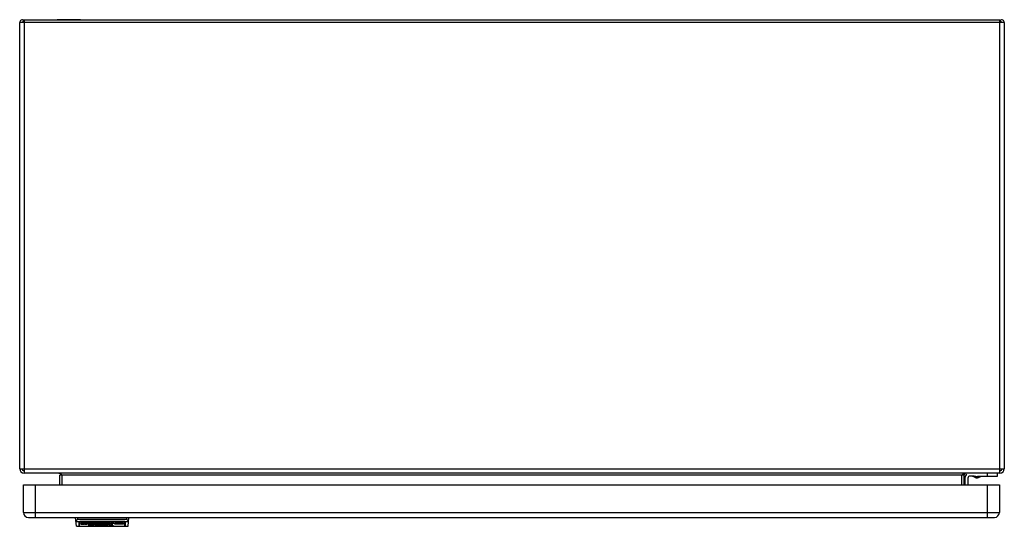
# Model space of a CAD drawing. Header units: millimetres. Extents: x 67 to 567, y 321 to 578.
import ezdxf

# ---------------------------------------------------------------- set-up
doc = ezdxf.new("R2010")
doc.units = ezdxf.units.MM
doc.header["$LTSCALE"] = 58.267283
doc.layers.get('0').update_dxf_attribs({"linetype": 'CONTINUOUS'})
doc.layers.add('PART', color=7, linetype='CONTINUOUS')
doc.layers.add('PART_1', color=7, linetype='CONTINUOUS')

msp = doc.modelspace()

# ---------------------------------------------------------------- linework, layer by layer
at = {"color": 7, "linetype": 'Continuous'}
for p, q in [((98.03, 577.68), (86.19, 577.68)), ((536.19, 577.68), (548.03, 577.68)), ((547.11, 345.07), (547.11, 341.57)), ((548.61, 345.07), (548.61, 341.57)), ((551.84, 346.07), (549.61, 346.07)), ((552.25, 345.28), (550.74, 346.07)), ((552.25, 345.28), (553.97, 345.28)), ((553.11, 345.07), (552.25, 345.28)), ((553.11, 345.07), (553.97, 345.28)), ((553.97, 345.28), (555.48, 346.07)), ((554.38, 346.07), (563.61, 346.07)), ((558.61, 346.07), (558.61, 347.57)), ((563.61, 346.07), (563.61, 347.57)), ((95.9, 320.57), (95.51, 325.07)), ((96.51, 325.07), (96.51, 324.2)), ((121.51, 324.2), (121.51, 325.07)), ((122.12, 320.57), (122.51, 325.07)), ((97.33, 322.77), (95.71, 322.77)), ((95.9, 320.64), (97.31, 320.64)), ((95.9, 320.57), (97.56, 320.57)), ((96.51, 324.2), (121.51, 324.2)), ((97.31, 320.57), (97.31, 322.72)), ((97.56, 320.57), (97.56, 322.92)), ((97.56, 320.64), (120.46, 320.64)), ((97.56, 320.57), (122.12, 320.57)), ((120.43, 322.77), (97.59, 322.77)), ((97.91, 323), (97.91, 322.85)), ((120.11, 323), (97.91, 323)), ((97.91, 322.85), (120.11, 322.85)), ((98.1, 322.18), (98.1, 322.26)), ((98.15, 321.7), (98.2, 321.87)), ((98.41, 322.42), (98.41, 322.02)), ((98.82, 322.46), (98.82, 322.24)), ((99.07, 322.31), (98.82, 322.28)), ((98.92, 322.47), (99.22, 322.47)), ((98.97, 321.78), (99.12, 321.78)), ((99.07, 322.31), (99.07, 322.47)), ((99.07, 321.78), (99.07, 321.6)), ((99.43, 322.12), (99.43, 321.84)), ((99.99, 322.41), (99.99, 322.23)), ((100.04, 322.39), (99.99, 322.23)), ((99.99, 322.03), (100.14, 321.87)), ((100.14, 321.87), (100.14, 321.82)), ((100.25, 321.87), (100.25, 321.95)), ((100.86, 322.19), (100.86, 321.9)), ((101.22, 322.21), (101.88, 322.18)), ((101.27, 321.76), (101.27, 321.6)), ((101.42, 322.2), (101.42, 322.07)), ((101.88, 322.02), (101.42, 322.07)), ((101.47, 321.74), (101.93, 321.78)), ((101.88, 322.18), (101.88, 322.02)), ((101.93, 321.78), (101.93, 321.66)), ((102.09, 321.61), (102.09, 322.47)), ((102.09, 322.47), (102.7, 322.47)), ((102.7, 322.03), (102.09, 322.03)), ((102.7, 321.61), (102.09, 321.61)), ((102.19, 321.21), (102.29, 321.24)), ((102.19, 321.13), (102.19, 321.21)), ((102.75, 321.31), (102.29, 321.32)), ((102.29, 321.24), (102.7, 321.24)), ((102.44, 321.39), (102.8, 321.39)), ((102.85, 321.44), (102.55, 321.45)), ((102.6, 321.07), (102.6, 321.24)), ((102.6, 321.07), (102.75, 321.07)), ((102.7, 321.61), (102.7, 322.47)), ((102.7, 321.24), (102.75, 321.31)), ((102.75, 321.39), (102.75, 321.31)), ((102.8, 321.39), (102.85, 321.44)), ((102.8, 321.07), (102.8, 320.91)), ((103.21, 320.91), (102.8, 320.91)), ((102.85, 321.56), (102.85, 321.44)), ((103.06, 322.2), (103.06, 322.07)), ((103.11, 321.6), (103.11, 321.18)), ((103.21, 320.91), (103.21, 321.08)), ((103.31, 321.74), (103.31, 322.2)), ((103.56, 322.18), (103.31, 322.16)), ((103.92, 321.79), (103.31, 321.74)), ((103.82, 321.71), (103.82, 321.53)), ((104.44, 321.53), (103.82, 321.53)), ((103.82, 321.29), (103.98, 321.45)), ((103.87, 321.71), (104.13, 321.71)), ((103.92, 322.02), (103.92, 321.79)), ((103.98, 321.45), (104.38, 321.45)), ((104.13, 321.79), (104.13, 322.2)), ((104.13, 322.2), (104.74, 322.2)), ((104.13, 321.45), (104.13, 321.18)), ((104.23, 321.24), (104.13, 321.21)), ((104.13, 321.18), (104.54, 321.18)), ((104.23, 321.45), (104.23, 321.24)), ((104.33, 321.37), (104.23, 321.32)), ((104.23, 321.32), (104.74, 321.32)), ((104.69, 321.24), (104.23, 321.24)), ((104.33, 321.45), (104.33, 321.37)), ((104.84, 321.37), (104.33, 321.37)), ((104.38, 321.45), (104.44, 321.53)), ((104.44, 321.7), (104.44, 321.53)), ((104.69, 321.32), (104.69, 321.24)), ((104.74, 321.32), (104.69, 321.24)), ((104.74, 322.2), (104.74, 321.71)), ((105.05, 322.07), (104.74, 321.97)), ((104.84, 321.49), (104.84, 321.37)), ((105.05, 322.19), (105.05, 322.07)), ((105.2, 322.07), (105.05, 322.07)), ((105.2, 322.07), (105.2, 322.21)), ((105.41, 321.61), (105.41, 322.2)), ((105.97, 322.03), (105.41, 322.03)), ((105.97, 321.61), (105.41, 321.61)), ((105.41, 321.03), (105.41, 321.53)), ((105.41, 321.53), (106.33, 321.53)), ((106.33, 321.45), (105.41, 321.45)), ((106.33, 321.03), (105.41, 321.03)), ((105.66, 321.53), (105.66, 321.1)), ((105.66, 321.32), (106.27, 321.32)), ((106.27, 321.24), (105.66, 321.24)), ((105.66, 321.1), (106.33, 321.1)), ((105.97, 322.03), (105.97, 321.61)), ((106.17, 321.86), (106.17, 321.92)), ((106.27, 321.32), (106.27, 321.24)), ((106.33, 321.53), (106.33, 321.45)), ((106.33, 321.1), (106.33, 321.03)), ((106.79, 322.2), (106.79, 321.87)), ((108.06, 321.87), (106.79, 321.87)), ((106.79, 321.03), (106.79, 321.53)), ((106.79, 321.53), (107.04, 321.53)), ((107.04, 321.45), (106.79, 321.45)), ((107.04, 321.03), (106.79, 321.03)), ((106.84, 321.97), (106.84, 322.2)), ((106.84, 321.97), (107.5, 321.97)), ((107.04, 321.53), (107.04, 321.03)), ((107.14, 322.21), (107.14, 322.08)), ((107.19, 321.73), (107.19, 321.6)), ((107.3, 321.73), (107.4, 321.73)), ((107.5, 322.18), (107.5, 321.97)), ((107.76, 321.35), (107.76, 321.18)), ((107.91, 321.29), (107.76, 321.24)), ((107.76, 321.24), (108.22, 321.24)), ((108.47, 321.18), (107.76, 321.18)), ((107.91, 321.36), (107.91, 321.29)), ((108.06, 321.29), (107.91, 321.29)), ((107.96, 321.1), (108.06, 321.1)), ((108.01, 321.1), (108.01, 321.02)), ((108.42, 321.05), (108.01, 321.02)), ((108.06, 321.94), (108.06, 321.87)), ((108.06, 321.81), (108.06, 321.7)), ((108.06, 321.37), (108.06, 321.29)), ((108.22, 321.24), (108.06, 321.29)), ((108.06, 321.1), (108.42, 321.13)), ((108.22, 322.31), (108.22, 322.34)), ((108.37, 322.26), (108.22, 322.31)), ((108.22, 321.35), (108.22, 321.24)), ((108.27, 321.61), (108.27, 322.2)), ((108.27, 322.2), (108.88, 322.2)), ((108.88, 322.03), (108.27, 322.03)), ((108.88, 321.61), (108.27, 321.61)), ((108.37, 322.26), (108.37, 322.45)), ((108.42, 321.13), (108.42, 321.05)), ((108.62, 322.47), (108.78, 322.47)), ((108.78, 322.47), (108.88, 322.44)), ((108.88, 322.44), (108.88, 322.36)), ((108.88, 322.2), (108.88, 321.61)), ((108.93, 321.16), (108.93, 321.23)), ((109.03, 321.89), (109.03, 321.92)), ((109.19, 321.16), (109.19, 321.36)), ((109.19, 321.16), (109.44, 321.1)), ((109.44, 321.37), (109.44, 321.29)), ((109.75, 321.26), (109.44, 321.29)), ((109.44, 321.1), (109.8, 321.11)), ((109.44, 321.1), (109.44, 321.02)), ((109.8, 321.03), (109.44, 321.02)), ((109.49, 321.37), (109.75, 321.36)), ((109.65, 322.2), (109.65, 321.89)), ((109.75, 321.36), (109.75, 321.26)), ((109.8, 321.11), (109.8, 321.03)), ((109.9, 322.21), (110.36, 322.18)), ((109.9, 321.75), (109.9, 321.6)), ((110.36, 321.65), (109.9, 321.6)), ((110.06, 322.2), (110.06, 322.07)), ((110.36, 322.05), (110.06, 322.07)), ((110.26, 321.31), (110.67, 321.44)), ((110.41, 321.29), (110.26, 321.31)), ((110.36, 321.61), (110.36, 322.47)), ((110.36, 322.47), (110.98, 322.47)), ((110.98, 322.03), (110.36, 322.03)), ((110.98, 321.61), (110.36, 321.61)), ((110.41, 321.15), (110.41, 321.36)), ((110.67, 321.44), (110.67, 321.13)), ((110.67, 321.36), (110.98, 321.36)), ((110.98, 321.29), (110.67, 321.29)), ((110.67, 321.13), (110.77, 321.1)), ((110.72, 321.11), (110.72, 321.02)), ((111.03, 321.03), (110.72, 321.02)), ((110.77, 321.1), (111.03, 321.11)), ((110.98, 322.47), (110.98, 321.61)), ((110.98, 321.36), (110.98, 321.29)), ((111.03, 321.11), (111.03, 321.03)), ((111.18, 321.87), (111.18, 321.94)), ((111.49, 321.03), (111.49, 321.36)), ((111.49, 321.36), (111.74, 321.36)), ((111.74, 321.03), (111.49, 321.03)), ((111.74, 321.03), (111.74, 321.36)), ((111.79, 321.86), (111.79, 322.18)), ((111.79, 321.97), (112.51, 321.97)), ((113.07, 321.87), (111.79, 321.86)), ((111.95, 321.36), (111.95, 321.29)), ((112.15, 321.26), (111.95, 321.29)), ((112.15, 322.21), (112.15, 322.08)), ((112.15, 321.37), (112.15, 321.26)), ((112.3, 321.32), (112.15, 321.26)), ((112.2, 321.73), (112.2, 321.6)), ((112.3, 321.73), (112.46, 321.73)), ((112.51, 322.18), (112.51, 321.97)), ((112.76, 321.45), (112.87, 321.49)), ((112.76, 321.42), (112.76, 321.45)), ((113.02, 321.42), (112.76, 321.42)), ((112.76, 321.03), (112.76, 321.36)), ((112.76, 321.36), (113.02, 321.36)), ((113.02, 321.03), (112.76, 321.03)), ((112.87, 321.49), (113.02, 321.49)), ((113.02, 321.49), (113.02, 321.42)), ((113.02, 321.36), (113.02, 321.03)), ((113.07, 321.92), (113.07, 321.87)), ((113.07, 321.81), (113.07, 321.7)), ((113.33, 321.61), (113.33, 322.2)), ((113.33, 322.2), (113.94, 322.2)), ((113.94, 322.03), (113.33, 322.03)), ((113.94, 321.61), (113.33, 321.61)), ((113.73, 321.34), (113.73, 321.2)), ((113.94, 322.2), (113.99, 322.08)), ((113.94, 321.61), (113.94, 322.2)), ((113.94, 321.37), (113.94, 321.29)), ((114.04, 321.29), (113.94, 321.29)), ((113.99, 321.1), (113.99, 321.02)), ((114.35, 321.03), (113.99, 321.02)), ((114.04, 321.37), (114.04, 321.29)), ((114.35, 321.26), (114.04, 321.29)), ((114.09, 321.37), (114.35, 321.36)), ((114.09, 321.1), (114.35, 321.11)), ((114.35, 322.2), (114.35, 322.02)), ((114.65, 321.99), (114.35, 322.02)), ((114.35, 321.36), (114.35, 321.26)), ((114.35, 321.11), (114.35, 321.03)), ((114.65, 321.99), (114.65, 322.19)), ((115.42, 321.61), (115.42, 322.2)), ((115.42, 322.2), (119.81, 322.2)), ((119.81, 322.03), (115.42, 322.03)), ((119.81, 321.61), (115.42, 321.61)), ((119.81, 322.2), (119.81, 321.61)), ((120.11, 322.85), (120.11, 323)), ((120.46, 320.57), (120.46, 322.92)), ((122.31, 322.77), (120.69, 322.77)), ((120.71, 322.72), (120.71, 320.57)), ((120.71, 320.64), (122.12, 320.64))]:
    msp.add_line(p, q, dxfattribs=at)
for centre, radius, start, end in [((549.61, 345.07), 2.5, 125.7086, 180), ((549.61, 345.07), 1, 90, 180), ((94.57, 292), 30.67, 82.0446, 82.6962), ((99.19, 315.66), 6.82, 92.3093, 93.1792), ((107.51, 372.51), 51.04, 260.8914, 261.5299), ((104.06, 317.56), 4.17, 110.5511, 111.2438), ((104.01, 317.69), 4.04, 108.3226, 110.5583), ((103.98, 317.77), 3.95, 107.2834, 108.3231), ((103.96, 317.83), 3.89, 106.7064, 107.2815), ((103.1, 317.77), 3.83, 89.9506, 91.6125), ((103.74, 321.24), 0.725, 147.916, 150.3794), ((103, 316.74), 5.47, 86.7554, 87.8388), ((103.87, 318.31), 3.41, 90.0009, 90.8652), ((103.2, 324.69), 3.37, 282.6869, 283.5924), ((103.19, 324.72), 3.4, 283.5944, 285.8659), ((103.18, 324.76), 3.44, 285.8641, 286.0442), ((104.13, 317.7), 4.01, 88.5658, 90.0288), ((104.18, 320.13), 2.08, 74.4247, 74.7841), ((104.97, 316.62), 5.6, 85.5588, 86.6204), ((107.03, 319.69), 2.52, 94.3698, 95.5382), ((107.3, 326.99), 4.97, 264.0152, 264.692), ((107.93, 320.26), 1.1, 99.1838, 100.1186), ((108.05, 320.47), 0.905, 77.007, 78.5452)]:
    msp.add_arc(centre, radius, start, end, dxfattribs=at)
for centre, major_axis, start_param, end_param in [((97.91, 322.72), (0.6, 0), 2.886514, 3.141593), ((97.91, 320.9), (0.6, 0), -3.141593, -2.218467), ((97.91, 322.72), (0.35, 0), 2.694273, 3.141593), ((120.11, 322.72), (0.35, 0), 0, 0.44732), ((120.11, 320.9), (0.6, 0), -0.925557, 0), ((120.11, 322.72), (0.6, 0), 0, 0.255078)]:
    msp.add_ellipse(centre, major_axis=major_axis, ratio=0.315556, start_param=start_param, end_param=end_param, dxfattribs=at)
for points, knots in [([(551.84, 346.07), (552.05, 346.01), (552.47, 345.92), (552.9, 345.88), (553.11, 345.88)], [0, 0, 0, 0, 0.500084, 1, 1, 1, 1]), ([(553.11, 345.88), (553.32, 345.88), (553.75, 345.92), (554.17, 346.01), (554.38, 346.07)], [0, 0, 0, 0, 0.499916, 1, 1, 1, 1]), ([(95.68, 323.14), (95.74, 323.22), (95.86, 323.39), (96.14, 323.75), (96.36, 324.02), (96.51, 324.2)], [0, 0, 0, 0, 0.223414, 0.471328, 1, 1, 1, 1]), ([(97.56, 322.92), (97.51, 322.9), (97.43, 322.86), (97.35, 322.8), (97.33, 322.77)], [0, 0, 0, 0, 0.590774, 1, 1, 1, 1]), ([(97.91, 323), (97.88, 323), (97.76, 322.99), (97.64, 322.96), (97.56, 322.92)], [0, 0, 0, 0, 0.265363, 1, 1, 1, 1]), ([(97.91, 322.85), (97.85, 322.85), (97.74, 322.83), (97.63, 322.8), (97.59, 322.77)], [0, 0, 0, 0, 0.580221, 1, 1, 1, 1]), ([(98.1, 322.26), (98.1, 322.27), (98.11, 322.31), (98.16, 322.35), (98.23, 322.38), (98.32, 322.41), (98.43, 322.43), (98.6, 322.45), (98.73, 322.46), (98.81, 322.46)], [0, 0, 0, 0, 0.05453, 0.126195, 0.226449, 0.354518, 0.502507, 0.662551, 1, 1, 1, 1]), ([(98.1, 322.18), (98.1, 322.16), (98.14, 322.12), (98.21, 322.09), (98.3, 322.05), (98.37, 322.03), (98.41, 322.02)], [0, 0, 0, 0, 0.154607, 0.388618, 0.677439, 1, 1, 1, 1]), ([(98.15, 321.7), (98.29, 321.66), (98.6, 321.61), (98.91, 321.6), (99.07, 321.6)], [0, 0, 0, 0, 0.469749, 1, 1, 1, 1]), ([(98.97, 321.78), (98.83, 321.78), (98.58, 321.8), (98.32, 321.85), (98.2, 321.87)], [0, 0, 0, 0, 0.524524, 1, 1, 1, 1]), ([(99.43, 321.84), (99.43, 321.85), (99.41, 321.85), (99.4, 321.86), (99.37, 321.87), (99.33, 321.88), (99.28, 321.89), (99.22, 321.9), (99.15, 321.91), (99.06, 321.93), (98.95, 321.94), (98.82, 321.96), (98.64, 321.99), (98.5, 322.01), (98.41, 322.02)], [0, 0, 0, 0, 0.014532, 0.03742, 0.063913, 0.092248, 0.151872, 0.213709, 0.276836, 0.34082, 0.470477, 0.601623, 0.73376, 1, 1, 1, 1]), ([(98.82, 322.24), (98.82, 322.24), (98.82, 322.24), (98.83, 322.23), (98.84, 322.23), (98.85, 322.23)], [0, 0, 0, 0, 0.163471, 0.410922, 1, 1, 1, 1]), ([(98.85, 322.23), (98.89, 322.22), (98.99, 322.2), (99.18, 322.16), (99.33, 322.14), (99.43, 322.12)], [0, 0, 0, 0, 0.237114, 0.487658, 1, 1, 1, 1]), ([(99.07, 322.31), (99.23, 322.31), (99.54, 322.29), (99.84, 322.25), (99.99, 322.23)], [0, 0, 0, 0, 0.513697, 1, 1, 1, 1]), ([(99.07, 321.6), (99.19, 321.6), (99.37, 321.61), (99.6, 321.63), (99.77, 321.65), (99.92, 321.68), (100.02, 321.71), (100.09, 321.74), (100.13, 321.77), (100.14, 321.8), (100.14, 321.82)], [0, 0, 0, 0, 0.315609, 0.46987, 0.618393, 0.755086, 0.86874, 0.913022, 0.948337, 1, 1, 1, 1]), ([(99.43, 321.84), (99.42, 321.83), (99.38, 321.81), (99.28, 321.78), (99.19, 321.78), (99.12, 321.78)], [0, 0, 0, 0, 0.15056, 0.38475, 1, 1, 1, 1]), ([(99.22, 322.47), (99.3, 322.47), (99.41, 322.47), (99.56, 322.46), (99.67, 322.46), (99.78, 322.45), (99.88, 322.44), (99.96, 322.42), (100.01, 322.41), (100.04, 322.4), (100.04, 322.39)], [0, 0, 0, 0, 0.272108, 0.40747, 0.541643, 0.673481, 0.800522, 0.916273, 0.964569, 1, 1, 1, 1]), ([(99.74, 322.07), (99.72, 322.06), (99.61, 322.05), (99.51, 322.04), (99.43, 322.04)], [0, 0, 0, 0, 0.243442, 1, 1, 1, 1]), ([(100.86, 322.19), (100.78, 322.18), (100.64, 322.16), (100.43, 322.1), (100.3, 322.02), (100.25, 321.95)], [0, 0, 0, 0, 0.343292, 0.621397, 1, 1, 1, 1]), ([(100.25, 321.87), (100.25, 321.85), (100.26, 321.81), (100.32, 321.75), (100.43, 321.7), (100.56, 321.67), (100.72, 321.64), (100.96, 321.61), (101.14, 321.6), (101.27, 321.6)], [0, 0, 0, 0, 0.053594, 0.12356, 0.222797, 0.351564, 0.501125, 0.662453, 1, 1, 1, 1]), ([(100.86, 322.04), (100.82, 322.05), (100.7, 322.06), (100.58, 322.08), (100.49, 322.11)], [0, 0, 0, 0, 0.268001, 1, 1, 1, 1]), ([(101.22, 322.21), (101.19, 322.21), (101.07, 322.21), (100.95, 322.2), (100.86, 322.19)], [0, 0, 0, 0, 0.254285, 1, 1, 1, 1]), ([(100.86, 321.9), (100.86, 321.92), (100.87, 321.94), (100.91, 321.97), (100.97, 322), (101.07, 322.02), (101.23, 322.05), (101.35, 322.06), (101.42, 322.07)], [0, 0, 0, 0, 0.0549, 0.130748, 0.236009, 0.36632, 0.670301, 1, 1, 1, 1]), ([(100.86, 321.9), (100.86, 321.89), (100.87, 321.87), (100.91, 321.83), (100.97, 321.81), (101.05, 321.78), (101.15, 321.77), (101.29, 321.75), (101.4, 321.75), (101.47, 321.74)], [0, 0, 0, 0, 0.05336, 0.123977, 0.224575, 0.354347, 0.503992, 0.664675, 1, 1, 1, 1]), ([(101.93, 321.66), (101.93, 321.66), (101.91, 321.65), (101.88, 321.64), (101.84, 321.63), (101.79, 321.63), (101.72, 321.62), (101.63, 321.61), (101.54, 321.61), (101.42, 321.6), (101.33, 321.6), (101.27, 321.6)], [0, 0, 0, 0, 0.028828, 0.079607, 0.138852, 0.201501, 0.331116, 0.463317, 0.596722, 0.730789, 1, 1, 1, 1]), ([(102.8, 320.91), (102.71, 320.91), (102.56, 320.91), (102.36, 320.96), (102.24, 321.04), (102.2, 321.1), (102.19, 321.13)], [0, 0, 0, 0, 0.379347, 0.673856, 0.863321, 1, 1, 1, 1]), ([(102.29, 321.32), (102.3, 321.33), (102.34, 321.37), (102.4, 321.39), (102.44, 321.39)], [0, 0, 0, 0, 0.189217, 1, 1, 1, 1]), ([(102.6, 321.07), (102.6, 321.08), (102.6, 321.1), (102.64, 321.12), (102.69, 321.14), (102.76, 321.16), (102.84, 321.17), (102.96, 321.18), (103.05, 321.18), (103.11, 321.18)], [0, 0, 0, 0, 0.051619, 0.122572, 0.226478, 0.360669, 0.512654, 0.672628, 1, 1, 1, 1]), ([(103.21, 322.21), (103.12, 322.2), (102.95, 322.19), (102.78, 322.15), (102.7, 322.13)], [0, 0, 0, 0, 0.531141, 1, 1, 1, 1]), ([(102.7, 321.97), (102.75, 322), (102.86, 322.04), (102.99, 322.06), (103.06, 322.07)], [0, 0, 0, 0, 0.43148, 1, 1, 1, 1]), ([(103.82, 321.29), (103.82, 321.27), (103.8, 321.23), (103.73, 321.17), (103.62, 321.13), (103.41, 321.09), (103.12, 321.07), (102.87, 321.07), (102.75, 321.07)], [0, 0, 0, 0, 0.051225, 0.123404, 0.230093, 0.365796, 0.676103, 1, 1, 1, 1]), ([(103.82, 321.71), (103.73, 321.71), (103.4, 321.69), (103.07, 321.63), (102.85, 321.56)], [0, 0, 0, 0, 0.279614, 1, 1, 1, 1]), ([(103.06, 322.07), (103.09, 322.06), (103.16, 322.05), (103.24, 322.03), (103.3, 322), (103.31, 321.97), (103.31, 321.95)], [0, 0, 0, 0, 0.374666, 0.674892, 0.869449, 1, 1, 1, 1]), ([(103.11, 321.18), (103.15, 321.26), (103.27, 321.39), (103.53, 321.51), (103.71, 321.53), (103.82, 321.53)], [0, 0, 0, 0, 0.346147, 0.60475, 1, 1, 1, 1]), ([(103.21, 320.91), (103.47, 320.91), (103.92, 320.96), (104.36, 321.1), (104.54, 321.18)], [0, 0, 0, 0, 0.56536, 1, 1, 1, 1]), ([(103.92, 322.02), (103.92, 322.03), (103.92, 322.06), (103.88, 322.09), (103.82, 322.13), (103.74, 322.15), (103.65, 322.17), (103.5, 322.19), (103.39, 322.2), (103.31, 322.21)], [0, 0, 0, 0, 0.055511, 0.1252, 0.221093, 0.345662, 0.492958, 0.654858, 1, 1, 1, 1]), ([(104.13, 321.79), (104.19, 321.79), (104.39, 321.79), (104.6, 321.75), (104.74, 321.71)], [0, 0, 0, 0, 0.274641, 1, 1, 1, 1]), ([(104.44, 321.7), (104.42, 321.7), (104.35, 321.71), (104.28, 321.71), (104.23, 321.71)], [0, 0, 0, 0, 0.245198, 1, 1, 1, 1]), ([(104.73, 322.13), (104.7, 322.14), (104.6, 322.17), (104.48, 322.19), (104.4, 322.2)], [0, 0, 0, 0, 0.2305, 1, 1, 1, 1]), ([(104.84, 321.49), (104.84, 321.5), (104.84, 321.52), (104.81, 321.59), (104.71, 321.64), (104.58, 321.68), (104.49, 321.69), (104.44, 321.7)], [0, 0, 0, 0, 0.06717, 0.138982, 0.450188, 0.699797, 1, 1, 1, 1]), ([(104.74, 322.13), (104.83, 322.15), (105.01, 322.19), (105.2, 322.21), (105.3, 322.21)], [0, 0, 0, 0, 0.472413, 1, 1, 1, 1]), ([(105.2, 322.07), (105.24, 322.06), (105.3, 322.05), (105.37, 322.01), (105.4, 321.97), (105.41, 321.94), (105.41, 321.92)], [0, 0, 0, 0, 0.408186, 0.667718, 0.846031, 1, 1, 1, 1]), ([(105.97, 322.03), (105.97, 322.05), (105.96, 322.07), (105.92, 322.1), (105.87, 322.13), (105.79, 322.15), (105.71, 322.17), (105.58, 322.19), (105.48, 322.2), (105.41, 322.2)], [0, 0, 0, 0, 0.05552, 0.129176, 0.23089, 0.358718, 0.505345, 0.663916, 1, 1, 1, 1]), ([(106.78, 322.2), (106.7, 322.19), (106.55, 322.17), (106.36, 322.1), (106.24, 322.02), (106.19, 321.95), (106.17, 321.92)], [0, 0, 0, 0, 0.369723, 0.651193, 0.849642, 1, 1, 1, 1]), ([(106.17, 321.86), (106.17, 321.84), (106.19, 321.79), (106.26, 321.74), (106.37, 321.7), (106.56, 321.65), (106.84, 321.62), (107.07, 321.6), (107.19, 321.6)], [0, 0, 0, 0, 0.053068, 0.127151, 0.232794, 0.365059, 0.671814, 1, 1, 1, 1]), ([(106.78, 322.05), (106.75, 322.05), (106.62, 322.07), (106.49, 322.09), (106.4, 322.11)], [0, 0, 0, 0, 0.266779, 1, 1, 1, 1]), ([(107.3, 321.73), (107.23, 321.73), (107.12, 321.73), (106.94, 321.76), (106.82, 321.82), (106.79, 321.87)], [0, 0, 0, 0, 0.34772, 0.645761, 1, 1, 1, 1]), ([(107.09, 322.21), (107.03, 322.21), (106.94, 322.21), (106.86, 322.2), (106.83, 322.2)], [0, 0, 0, 0, 0.753062, 1, 1, 1, 1]), ([(107.14, 322.08), (107.1, 322.08), (107.02, 322.08), (106.91, 322.06), (106.85, 322.02), (106.84, 321.98), (106.84, 321.97)], [0, 0, 0, 0, 0.384265, 0.694124, 0.877114, 1, 1, 1, 1]), ([(107.5, 322.18), (107.47, 322.18), (107.33, 322.2), (107.2, 322.21), (107.09, 322.21)], [0, 0, 0, 0, 0.244324, 1, 1, 1, 1]), ([(107.14, 322.08), (107.19, 322.08), (107.28, 322.08), (107.39, 322.06), (107.45, 322.04), (107.49, 322.01), (107.5, 321.99), (107.5, 321.97)], [0, 0, 0, 0, 0.365499, 0.68177, 0.79665, 0.881126, 1, 1, 1, 1]), ([(107.19, 321.6), (107.35, 321.6), (107.58, 321.61), (107.87, 321.64), (108, 321.68), (108.06, 321.7)], [0, 0, 0, 0, 0.537614, 0.786518, 1, 1, 1, 1]), ([(108.06, 321.81), (108.01, 321.8), (107.79, 321.75), (107.57, 321.73), (107.4, 321.73)], [0, 0, 0, 0, 0.232263, 1, 1, 1, 1]), ([(108.06, 321.94), (108.06, 321.95), (108.06, 321.98), (108.03, 322.02), (107.98, 322.06), (107.89, 322.11), (107.72, 322.15), (107.58, 322.17), (107.5, 322.18)], [0, 0, 0, 0, 0.062322, 0.133539, 0.223098, 0.337067, 0.636439, 1, 1, 1, 1]), ([(107.74, 321.35), (107.7, 321.34), (107.63, 321.33), (107.56, 321.29), (107.51, 321.25), (107.5, 321.21), (107.5, 321.2)], [0, 0, 0, 0, 0.381863, 0.660332, 0.850131, 1, 1, 1, 1]), ([(107.5, 321.2), (107.5, 321.18), (107.51, 321.16), (107.53, 321.13), (107.58, 321.1), (107.67, 321.06), (107.82, 321.03), (107.94, 321.02), (108.01, 321.02)], [0, 0, 0, 0, 0.057304, 0.125206, 0.215585, 0.335274, 0.64497, 1, 1, 1, 1]), ([(108.11, 321.37), (108.08, 321.37), (107.96, 321.37), (107.84, 321.36), (107.75, 321.35)], [0, 0, 0, 0, 0.257095, 1, 1, 1, 1]), ([(107.96, 321.1), (107.94, 321.1), (107.86, 321.11), (107.8, 321.15), (107.76, 321.18)], [0, 0, 0, 0, 0.340231, 1, 1, 1, 1]), ([(108.23, 321.36), (108.22, 321.36), (108.18, 321.36), (108.14, 321.37), (108.11, 321.37)], [0, 0, 0, 0, 0.239507, 1, 1, 1, 1]), ([(108.62, 322.47), (108.57, 322.47), (108.46, 322.47), (108.34, 322.45), (108.27, 322.42), (108.23, 322.39), (108.22, 322.36), (108.22, 322.34)], [0, 0, 0, 0, 0.366032, 0.683214, 0.797706, 0.881454, 1, 1, 1, 1]), ([(108.47, 321.18), (108.47, 321.2), (108.46, 321.23), (108.42, 321.28), (108.35, 321.32), (108.29, 321.34), (108.25, 321.35)], [0, 0, 0, 0, 0.16132, 0.353765, 0.622688, 1, 1, 1, 1]), ([(108.37, 322.26), (108.47, 322.26), (108.65, 322.27), (108.82, 322.32), (108.88, 322.36)], [0, 0, 0, 0, 0.588759, 1, 1, 1, 1]), ([(108.93, 321.23), (108.93, 321.24), (108.94, 321.28), (109, 321.31), (109.08, 321.34), (109.15, 321.35), (109.18, 321.36)], [0, 0, 0, 0, 0.137351, 0.328389, 0.620176, 1, 1, 1, 1]), ([(108.93, 321.16), (108.93, 321.15), (108.94, 321.13), (108.97, 321.1), (109.02, 321.08), (109.08, 321.06), (109.17, 321.04), (109.29, 321.03), (109.38, 321.02), (109.44, 321.02)], [0, 0, 0, 0, 0.054313, 0.123728, 0.221009, 0.347846, 0.496712, 0.658679, 1, 1, 1, 1]), ([(109.64, 322.2), (109.56, 322.19), (109.42, 322.17), (109.25, 322.12), (109.12, 322.05), (109.06, 321.97), (109.03, 321.92)], [0, 0, 0, 0, 0.372545, 0.591494, 0.759132, 1, 1, 1, 1]), ([(109.9, 321.6), (109.79, 321.6), (109.57, 321.61), (109.3, 321.67), (109.12, 321.76), (109.05, 321.85), (109.03, 321.89)], [0, 0, 0, 0, 0.366883, 0.664195, 0.861459, 1, 1, 1, 1]), ([(109.18, 321.36), (109.21, 321.36), (109.31, 321.37), (109.42, 321.37), (109.49, 321.37)], [0, 0, 0, 0, 0.24253, 1, 1, 1, 1]), ([(109.19, 321.2), (109.19, 321.21), (109.19, 321.23), (109.23, 321.26), (109.31, 321.29), (109.39, 321.29), (109.44, 321.29)], [0, 0, 0, 0, 0.123508, 0.248676, 0.441767, 1, 1, 1, 1]), ([(109.64, 322.03), (109.61, 322.03), (109.48, 322.05), (109.35, 322.08), (109.26, 322.11)], [0, 0, 0, 0, 0.288119, 1, 1, 1, 1]), ([(109.9, 322.21), (109.88, 322.21), (109.79, 322.21), (109.71, 322.21), (109.64, 322.2)], [0, 0, 0, 0, 0.252786, 1, 1, 1, 1]), ([(109.65, 321.89), (109.65, 321.91), (109.66, 321.96), (109.71, 322.01), (109.78, 322.04), (109.9, 322.06), (109.99, 322.07), (110.06, 322.07)], [0, 0, 0, 0, 0.128644, 0.300005, 0.429068, 0.596762, 1, 1, 1, 1]), ([(110.06, 321.74), (110, 321.74), (109.89, 321.75), (109.75, 321.77), (109.66, 321.82), (109.65, 321.87), (109.65, 321.89)], [0, 0, 0, 0, 0.380465, 0.693246, 0.878376, 1, 1, 1, 1]), ([(110.36, 321.79), (110.35, 321.78), (110.31, 321.76), (110.24, 321.75), (110.15, 321.74), (110.09, 321.74), (110.06, 321.74)], [0, 0, 0, 0, 0.162817, 0.415388, 0.703776, 1, 1, 1, 1]), ([(110.41, 321.15), (110.41, 321.13), (110.43, 321.11), (110.46, 321.08), (110.51, 321.06), (110.6, 321.03), (110.68, 321.02), (110.72, 321.02)], [0, 0, 0, 0, 0.129689, 0.219369, 0.333808, 0.636096, 1, 1, 1, 1]), ([(111.18, 321.94), (111.18, 321.95), (111.19, 321.98), (111.22, 322.03), (111.27, 322.06), (111.38, 322.11), (111.55, 322.16), (111.71, 322.18), (111.79, 322.19)], [0, 0, 0, 0, 0.060832, 0.131197, 0.221108, 0.336516, 0.638501, 1, 1, 1, 1]), ([(111.18, 321.87), (111.18, 321.85), (111.19, 321.81), (111.26, 321.75), (111.36, 321.7), (111.49, 321.67), (111.65, 321.64), (111.89, 321.61), (112.08, 321.6), (112.2, 321.6)], [0, 0, 0, 0, 0.053594, 0.12356, 0.222797, 0.351564, 0.501125, 0.662453, 1, 1, 1, 1]), ([(111.79, 322.04), (111.72, 322.05), (111.59, 322.07), (111.46, 322.1), (111.4, 322.11)], [0, 0, 0, 0, 0.531009, 1, 1, 1, 1]), ([(112.1, 321.37), (112.07, 321.37), (111.95, 321.37), (111.83, 321.35), (111.74, 321.32)], [0, 0, 0, 0, 0.274403, 1, 1, 1, 1]), ([(111.74, 321.18), (111.74, 321.19), (111.75, 321.23), (111.83, 321.27), (111.9, 321.29), (111.95, 321.29)], [0, 0, 0, 0, 0.140974, 0.455629, 1, 1, 1, 1]), ([(111.79, 322.19), (111.82, 322.19), (111.94, 322.2), (112.06, 322.21), (112.15, 322.21)], [0, 0, 0, 0, 0.245695, 1, 1, 1, 1]), ([(111.79, 321.97), (111.82, 322), (111.9, 322.05), (112.02, 322.08), (112.1, 322.08), (112.15, 322.08)], [0, 0, 0, 0, 0.355745, 0.644432, 1, 1, 1, 1]), ([(112.3, 321.73), (112.24, 321.73), (112.13, 321.73), (111.96, 321.76), (111.84, 321.81), (111.79, 321.86)], [0, 0, 0, 0, 0.331357, 0.622992, 1, 1, 1, 1]), ([(112.3, 321.32), (112.3, 321.33), (112.29, 321.34), (112.27, 321.34), (112.25, 321.35), (112.21, 321.36), (112.16, 321.37), (112.12, 321.37), (112.1, 321.37)], [0, 0, 0, 0, 0.061264, 0.163652, 0.287266, 0.421421, 0.705365, 1, 1, 1, 1]), ([(112.51, 322.18), (112.48, 322.19), (112.36, 322.2), (112.24, 322.21), (112.15, 322.21)], [0, 0, 0, 0, 0.244021, 1, 1, 1, 1]), ([(112.15, 322.08), (112.2, 322.08), (112.29, 322.08), (112.4, 322.06), (112.46, 322.04), (112.5, 322.01), (112.51, 321.99), (112.51, 321.97)], [0, 0, 0, 0, 0.365499, 0.68177, 0.79665, 0.881126, 1, 1, 1, 1]), ([(112.2, 321.6), (112.36, 321.6), (112.59, 321.61), (112.88, 321.64), (113.01, 321.68), (113.07, 321.7)], [0, 0, 0, 0, 0.537614, 0.786518, 1, 1, 1, 1]), ([(113.07, 321.81), (112.97, 321.79), (112.82, 321.76), (112.62, 321.74), (112.51, 321.73), (112.46, 321.73)], [0, 0, 0, 0, 0.481749, 0.733639, 1, 1, 1, 1]), ([(113.07, 321.92), (113.07, 321.93), (113.06, 321.96), (113.04, 322.01), (112.99, 322.05), (112.9, 322.1), (112.73, 322.15), (112.59, 322.17), (112.51, 322.18)], [0, 0, 0, 0, 0.063972, 0.135526, 0.223467, 0.334636, 0.631141, 1, 1, 1, 1]), ([(113.48, 321.2), (113.48, 321.21), (113.49, 321.26), (113.59, 321.32), (113.68, 321.34), (113.73, 321.35)], [0, 0, 0, 0, 0.145899, 0.465865, 1, 1, 1, 1]), ([(113.99, 321.02), (113.92, 321.02), (113.79, 321.02), (113.63, 321.06), (113.53, 321.12), (113.49, 321.17), (113.48, 321.2)], [0, 0, 0, 0, 0.371196, 0.665987, 0.860433, 1, 1, 1, 1]), ([(113.73, 321.35), (113.76, 321.35), (113.88, 321.37), (114, 321.37), (114.09, 321.37)], [0, 0, 0, 0, 0.237576, 1, 1, 1, 1]), ([(113.94, 321.29), (113.89, 321.29), (113.82, 321.26), (113.76, 321.22), (113.73, 321.2)], [0, 0, 0, 0, 0.603146, 1, 1, 1, 1]), ([(114.09, 321.1), (114.05, 321.1), (113.96, 321.1), (113.86, 321.11), (113.79, 321.13), (113.76, 321.15), (113.74, 321.17), (113.73, 321.19), (113.73, 321.2)], [0, 0, 0, 0, 0.34813, 0.665795, 0.789824, 0.880799, 0.946112, 1, 1, 1, 1]), ([(113.94, 321.82), (113.94, 321.85), (113.95, 321.9), (114.03, 321.96), (114.17, 322), (114.28, 322.01), (114.35, 322.02)], [0, 0, 0, 0, 0.132509, 0.313547, 0.606899, 1, 1, 1, 1]), ([(114.5, 322.21), (114.44, 322.21), (114.33, 322.2), (114.2, 322.18), (114.1, 322.16), (114.04, 322.14), (113.99, 322.11), (113.99, 322.08)], [0, 0, 0, 0, 0.318153, 0.618139, 0.752823, 0.866859, 1, 1, 1, 1]), ([(114.5, 322.21), (114.53, 322.21), (114.58, 322.2), (114.65, 322.19), (114.7, 322.19), (114.75, 322.18), (114.78, 322.17), (114.81, 322.17), (114.83, 322.16), (114.85, 322.16), (114.86, 322.15), (114.86, 322.15)], [0, 0, 0, 0, 0.275198, 0.411287, 0.545786, 0.677797, 0.805327, 0.865946, 0.922448, 0.970561, 1, 1, 1, 1]), ([(114.86, 322.15), (114.84, 322.12), (114.81, 322.07), (114.74, 322.01), (114.69, 321.99), (114.65, 321.99)], [0, 0, 0, 0, 0.393216, 0.627187, 1, 1, 1, 1]), ([(120.46, 322.92), (120.44, 322.93), (120.32, 322.98), (120.2, 323), (120.11, 323)], [0, 0, 0, 0, 0.231508, 1, 1, 1, 1]), ([(120.11, 322.85), (120.17, 322.85), (120.28, 322.83), (120.39, 322.8), (120.43, 322.77)], [0, 0, 0, 0, 0.58019, 1, 1, 1, 1]), ([(120.69, 322.77), (120.67, 322.8), (120.59, 322.86), (120.51, 322.9), (120.46, 322.92)], [0, 0, 0, 0, 0.408872, 1, 1, 1, 1]), ([(122.34, 323.14), (122.28, 323.22), (122.16, 323.39), (121.88, 323.75), (121.66, 324.02), (121.51, 324.2)], [0, 0, 0, 0, 0.223407, 0.471314, 1, 1, 1, 1])]:
    msp.add_open_spline(points, degree=3, knots=knots, dxfattribs=at)
at = {"layer": 'PART', "color": 7, "linetype": 'Continuous'}
for p, q in [((69.01, 327.57), (69.01, 341.57)), ((69.01, 341.57), (564.61, 341.57)), ((75.01, 341.57), (75.01, 325.07)), ((558.61, 325.07), (558.61, 341.57)), ((564.61, 341.57), (564.61, 327.57)), ((69.01, 327.57), (564.61, 327.57)), ((71.51, 325.07), (562.11, 325.07))]:
    msp.add_line(p, q, dxfattribs=at)
for centre, start, end in [((71.51, 327.57), 180, 270), ((562.11, 327.57), 270, 360)]:
    msp.add_arc(centre, 2.5, start, end, dxfattribs=at)
at = {"layer": 'PART_1', "color": 7, "linetype": 'Continuous'}
for p, q in [((67.11, 349.77), (67.11, 576.23)), ((567.11, 576.23), (67.11, 576.23)), ((68.46, 577.58), (564.91, 577.58)), ((69.31, 577.28), (68.55, 576.35)), ((69.31, 577.58), (69.31, 347.57)), ((564.91, 347.57), (564.91, 577.58)), ((565.67, 576.35), (564.91, 577.28)), ((567.11, 576.23), (567.11, 349.77)), ((67.11, 349.77), (567.11, 349.77)), ((564.91, 347.57), (69.31, 347.57)), ((87.41, 341.57), (87.41, 346.57)), ((546.81, 346.57), (87.41, 346.57)), ((88.61, 341.57), (88.61, 346.57)), ((545.61, 341.57), (545.61, 346.57)), ((546.81, 341.57), (546.81, 346.57))]:
    msp.add_line(p, q, dxfattribs=at)
for centre, radius, start, end in [((68.46, 576.23), 1.35, 50.9772, 180), ((68.46, 576.23), 0.15, 23.7273, 133.8852), ((565.76, 576.23), 1.35, 0, 129.0228), ((565.76, 576.23), 0.15, 0, 140.8616), ((69.31, 349.77), 2.2, 180, 270), ((69.31, 349.77), 1, 180, 270), ((547.81, 346.57), 1, 90, 180), ((564.91, 349.77), 2.2, 270, 360), ((564.91, 349.77), 1, 270, 360)]:
    msp.add_arc(centre, radius, start, end, dxfattribs=at)
for points in [[(68.62, 349.31), (68.51, 349.46), (68.41, 349.61), (68.31, 349.77)], [(546.34, 347.07), (546.09, 346.92), (545.85, 346.74), (545.61, 346.57)]]:
    msp.add_open_spline(points, degree=3, dxfattribs=at)
for points, knots in [([(88.61, 346.57), (88.49, 346.66), (88.03, 346.99), (87.54, 347.3), (87.14, 347.44)], [0, 0, 0, 0, 0.262876, 1, 1, 1, 1]), ([(547.81, 347.57), (547.69, 347.57), (547.17, 347.52), (546.68, 347.28), (546.34, 347.07)], [0, 0, 0, 0, 0.235383, 1, 1, 1, 1])]:
    msp.add_open_spline(points, degree=3, knots=knots, dxfattribs=at)

doc.saveas('drawing.dxf')
